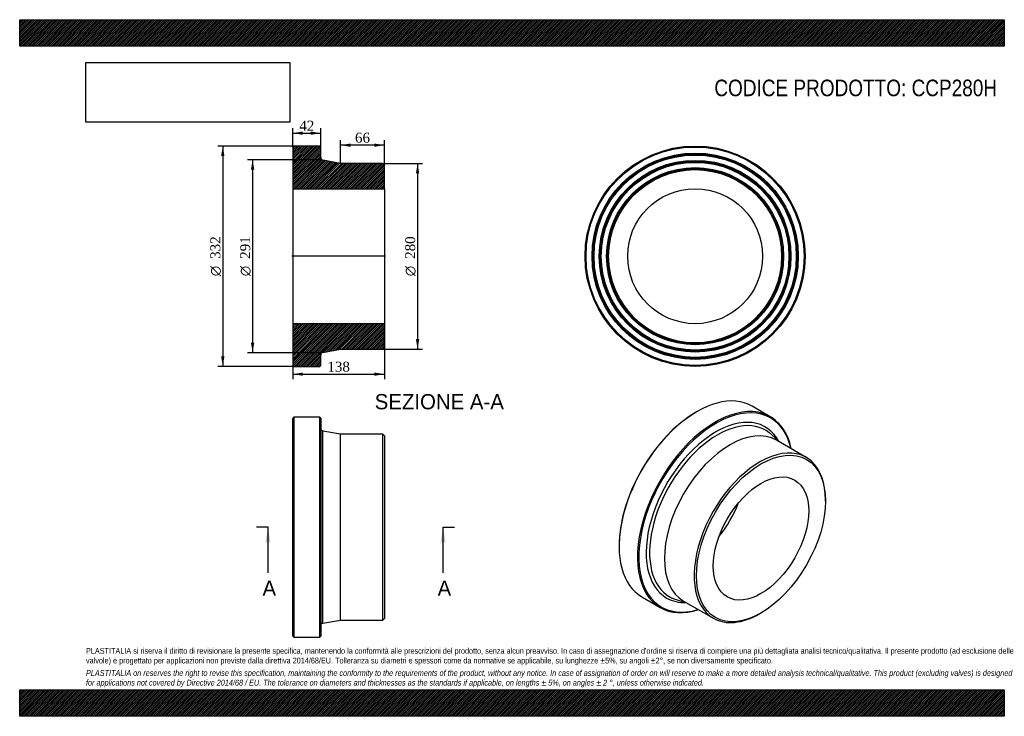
# Model space of a CAD drawing. Header units: millimetres. Extents: x 0 to 1485, y 0 to 1050.
import ezdxf
from ezdxf.enums import TextEntityAlignment as Align
from ezdxf.lldxf.tags import DXFTag

# ---------------------------------------------------------------- set-up
doc = ezdxf.new("R2010")
doc.units = ezdxf.units.MM
doc.header["$LTSCALE"] = 5
for name, color, linetype in [('CCP280H', 7, 'Continuous'), ('Default', 7, 'Continuous'), ('DV4_Default', 7, 'Continuous')]:
    doc.layers.add(name, color=color, linetype=linetype)
doc.styles.add('SEACAD_Solid_Edge_ANSI', font='seans.ttf')
doc.styles.add('SEACAD_Solid_Edge_ANSI1_Symbols', font='semeca1.ttf')
doc.styles.add('SEACAD_Times_New_Roman', font='times.ttf')
tags = doc.linetypes.add('CENTER2', pattern=[28.575, 19.05, -3.175, 3.175, -3.175]).pattern_tags.tags
tags[10:11] = [DXFTag(74, 4), DXFTag(75, 0), DXFTag(340, '0'), DXFTag(46, 0.0), DXFTag(50, 0.0), DXFTag(44, 0.0), DXFTag(45, 0.0)]
tags[8:9] = [DXFTag(74, 4), DXFTag(75, 0), DXFTag(340, '0'), DXFTag(46, 0.0), DXFTag(50, 0.0), DXFTag(44, 0.0), DXFTag(45, 0.0)]
tags[6:7] = [DXFTag(74, 4), DXFTag(75, 0), DXFTag(340, '0'), DXFTag(46, 0.0), DXFTag(50, 0.0), DXFTag(44, 0.0), DXFTag(45, 0.0)]
tags[4:5] = [DXFTag(74, 4), DXFTag(75, 0), DXFTag(340, '0'), DXFTag(46, 0.0), DXFTag(50, 0.0), DXFTag(44, 0.0), DXFTag(45, 0.0)]
doc.dimstyles.new('ANSImm', dxfattribs={"dimtxt": 15, "dimasz": 15, "dimexe": 7.5, "dimexo": 0, "dimgap": 3.75, "dimtad": 1, "dimdsep": 46, "dimtxsty": 'SEACAD_Times_New_Roman', "dimblk1": '_SE_FILLED', "dimblk2": '_SE_FILLED', "dimsah": 1, "dimcen": 7.5, "dimazin": 0, "dimtfac": 0.85, "dimtdec": 3, "dimtofl": 0, "dimtmove": 0, "dimatfit": 3, "dimfxl": 1, "dimarcsym": 0})
picture_1 = doc.add_image_def('image1.jpg', size_in_pixel=(4302, 1260))

# ---------------------------------------------------------------- blocks, each defined once
blk = doc.blocks.new('SE')
at = {"layer": 'CCP280H', "color": 7, "linetype": 'Continuous'}
for p, q in [((413.5, 451.1), (412, 449.6)), ((412, 120.6), (412, 449.6)), ((413.5, 451.1), (413.5, 119.1)), ((452.5, 451.1), (413.5, 451.1)), ((452.5, 119.1), (452.5, 451.1)), ((454, 449.6), (452.5, 451.1)), ((454, 449.6), (454, 120.6)), ((457.3, 140.2), (457.3, 430)), ((484, 425.1), (457.3, 430)), ((484, 145.1), (484, 425.1)), ((547.5, 425.1), (484, 425.1)), ((547.5, 145.1), (547.5, 425.1)), ((550, 422.6), (547.5, 425.1)), ((550, 422.6), (550, 147.6)), ((457.3, 140.2), (484, 145.1)), ((484, 145.1), (547.5, 145.1)), ((547.5, 145.1), (550, 147.6)), ((412, 120.6), (413.5, 119.1)), ((413.5, 119.1), (452.5, 119.1)), ((452.5, 119.1), (454, 120.6))]:
    blk.add_line(p, q, dxfattribs=at)
for centre, start, end in [((458, 434), 180, 259.6111), ((458, 136.3), 100.3889, 180)]:
    blk.add_arc(centre, 4, start, end, dxfattribs=at)
blk = doc.blocks.new('SE1')
at = {"layer": 'CCP280H', "color": 7, "linetype": 'Continuous'}
for p, q in [((1132.1, 451.5), (1104.5, 467.5)), ((1021.5, 459.2), (1020.4, 458.6)), ((1145.9, 413.5), (1133.7, 424.8)), ((1186.2, 390.2), (1141.3, 416.2)), ((1215.2, 324.1), (1215.2, 326.2)), ((904.1, 257.2), (904.1, 255.9)), ((938.5, 179.9), (966.1, 164)), ((990, 176), (1005.9, 171)), ((1001.3, 173.7), (1046.2, 147.8)), ((1116.2, 154.7), (1118, 155.7))]:
    blk.add_line(p, q, dxfattribs=at)
for centre, major_axis, start_param, end_param in [((1021.5, 323.7), (83, 143.8), 0, 3.141593), ((1049.1, 307.8), (-83, -143.8), 2.574327, 6.283185), ((1050.1, 307.2), (82.3, 142.5), 0, 3.694381), ((1020.4, 324.3), (-82.2, -142.5), 3.926991, 5.497787), ((1050.1, 307.2), (-74.4, -128.9), 2.79955, 6.283185), ((1052.4, 305.8), (-72.4, -125.5), 3.060309, 6.283185), ((1050.1, 307.2), (82.3, 142.5), 5.730397, 6.283185), ((1071.3, 294.9), (-70, -121.2), 3.141593, 6.283185), ((1052.4, 305.8), (-72.4, -125.5), -3.271595, -3.222877), ((1116.2, 269), (-70, -121.2), 2.356194, 6.283185), ((1020.4, 324.3), (-50.9, -88.1), 1.285207, 1.856385), ((1050.1, 307.2), (-74.4, -128.9), 0, 0.342042), ((1052.4, 305.8), (-72.4, -125.5), 0, 0.081254), ((1049.1, 307.8), (-83, -143.8), 0, 0.567265), ((1052.4, 305.8), (-72.4, -125.5), 0.081254, 0.130002), ((1116.2, 269), (-70, -121.2), 0, 0.785398)]:
    blk.add_ellipse(centre, major_axis=major_axis, ratio=0.57735, start_param=start_param, end_param=end_param, dxfattribs=at)
for major_axis in [(68.8, 119.1), (-50.9, -88.1)]:
    blk.add_ellipse((1118, 268), major_axis=major_axis, ratio=0.57735, dxfattribs=at)
blk = doc.blocks.new('SE2')
at = {"layer": 'CCP280H', "color": 7, "linetype": 'Continuous'}
for radius in [166, 164.5, 155.5, 154, 152.5, 144.5, 143, 141.5, 133.5, 132, 130.5, 101.7]:
    blk.add_circle((1018.7, 693.5), radius, dxfattribs=at)
blk = doc.blocks.new('SE4')
at = {"color": 7, "linetype": 'Continuous', "style": 'SEACAD_Solid_Edge_ANSI'}
blk.add_text('A', height=23, dxfattribs=at).set_placement((366.2, 204.6), align=Align.TOP_LEFT)
blk = doc.blocks.new('SE5')
at = {"color": 7, "linetype": 'Continuous', "style": 'SEACAD_Solid_Edge_ANSI'}
blk.add_text('A', height=23, dxfattribs=at).set_placement((630.3, 204.6), align=Align.TOP_LEFT)
blk = doc.blocks.new('SEANNOT_GROUP')
at = {"linetype": 'Continuous'}
blk.add_hatch(color=7, dxfattribs=at).paths.add_polyline_path([(378.3, 262.1), (374.5, 285.1), (370.6, 262.1)])
at = {"color": 7, "linetype": 'Continuous'}
blk.add_lwpolyline([(374.5, 216.1), (374.5, 285.1)], dxfattribs=at)
blk = doc.blocks.new('SEANNOT_GROUP1')
at = {"linetype": 'Continuous'}
blk.add_hatch(color=7, dxfattribs=at).paths.add_polyline_path([(642.4, 262.1), (638.6, 285.1), (634.7, 262.1)])
at = {"color": 7, "linetype": 'Continuous'}
blk.add_lwpolyline([(638.6, 216.1), (638.6, 285.1)], dxfattribs=at)
blk = doc.blocks.new('SE3')
at = {"layer": 'Default', "color": 7, "linetype": 'CENTER2'}
for p, q in [((374.5, 285.1), (357.2, 285.1)), ((638.6, 285.1), (655.8, 285.1))]:
    blk.add_line(p, q, dxfattribs=at)
at = {"layer": 'Default', "color": 7, "linetype": 'CENTER2', "const_width": 0.0001}
blk.add_lwpolyline([(374.5, 285.1), (638.6, 285.1)], dxfattribs=at)
at = {"layer": 'Default'}
for name in ['SEANNOT_GROUP', 'SEANNOT_GROUP1', 'SE4', 'SE5']:
    blk.add_blockref(name, (0, 0), dxfattribs=at)
blk = doc.blocks.new('SE6')
at = {"layer": 'CCP280H', "linetype": 'Continuous'}
h = blk.add_hatch(dxfattribs=at)
h.set_pattern_fill('LINE', scale=0.629921, angle=45, style=0)
edge = h.paths.add_edge_path()
edge.add_line((547.5, 833.5), (484, 833.5))
edge.add_line((484, 833.5), (457.3, 838.4))
edge.add_arc((458, 842.4), 4, 180, 259.6111, ccw=False)
edge.add_line((454, 842.4), (454, 858))
edge.add_line((454, 858), (452.5, 859.5))
edge.add_line((452.5, 859.5), (413.5, 859.5))
edge.add_line((413.5, 859.5), (412, 858))
edge.add_line((412, 858), (412, 849))
edge.add_line((412, 849), (413.1, 847.5))
edge.add_line((413.1, 847.5), (412, 846))
edge.add_line((412, 846), (412, 838))
edge.add_line((412, 838), (413.1, 836.5))
edge.add_line((413.1, 836.5), (412, 835))
edge.add_line((412, 835), (412, 827))
edge.add_line((412, 827), (413.1, 825.5))
edge.add_line((413.1, 825.5), (412, 824))
edge.add_line((412, 824), (412, 795.2))
edge.add_line((412, 795.2), (550, 795.2))
edge.add_line((550, 795.2), (550, 831))
edge.add_line((550, 831), (547.5, 833.5))
h = blk.add_hatch(dxfattribs=at)
h.set_pattern_fill('LINE', scale=0.62992, angle=45, style=0)
edge = h.paths.add_edge_path()
edge.add_line((550, 556), (550, 591.8))
edge.add_line((550, 591.8), (412, 591.8))
edge.add_line((412, 591.8), (412, 563))
edge.add_line((412, 563), (413.1, 561.5))
edge.add_line((413.1, 561.5), (412, 560))
edge.add_line((412, 560), (412, 552))
edge.add_line((412, 552), (413.1, 550.5))
edge.add_line((413.1, 550.5), (412, 549))
edge.add_line((412, 549), (412, 541))
edge.add_line((412, 541), (413.1, 539.5))
edge.add_line((413.1, 539.5), (412, 538))
edge.add_line((412, 538), (412, 529))
edge.add_line((412, 529), (413.5, 527.5))
edge.add_line((413.5, 527.5), (452.5, 527.5))
edge.add_line((452.5, 527.5), (454, 529))
edge.add_line((454, 529), (454, 544.7))
edge.add_arc((458, 544.7), 4, 100.3889, 180, ccw=False)
edge.add_line((457.3, 548.6), (484, 553.5))
edge.add_line((484, 553.5), (547.5, 553.5))
edge.add_line((547.5, 553.5), (550, 556))
at = {"layer": 'CCP280H', "color": 7, "linetype": 'Continuous'}
for p, q in [((412, 858), (413.5, 859.5)), ((412, 858), (412, 849)), ((412, 849), (412, 846)), ((412, 849), (413.1, 847.5)), ((413.1, 847.5), (412, 846)), ((452.5, 859.5), (413.5, 859.5)), ((452.5, 859.5), (454, 858)), ((454, 842.4), (454, 858)), ((412, 846), (412, 838)), ((412, 838), (412, 835)), ((412, 838), (413.1, 836.5)), ((413.1, 836.5), (412, 835)), ((412, 835), (412, 827)), ((484, 833.5), (457.3, 838.4)), ((547.5, 833.5), (484, 833.5)), ((547.5, 833.5), (550, 831)), ((412, 827), (412, 824)), ((412, 827), (413.1, 825.5)), ((413.1, 825.5), (412, 824)), ((412, 824), (412, 795.2)), ((550, 795.2), (550, 831)), ((412, 795.2), (412, 591.8)), ((412, 795.2), (550, 795.2)), ((550, 795.2), (550, 591.8)), ((550, 591.8), (412, 591.8)), ((412, 591.8), (412, 563)), ((550, 556), (550, 591.8)), ((412, 563), (412, 560)), ((412, 563), (413.1, 561.5)), ((413.1, 561.5), (412, 560)), ((412, 560), (412, 552)), ((412, 552), (412, 549)), ((412, 552), (413.1, 550.5)), ((413.1, 550.5), (412, 549)), ((457.3, 548.6), (484, 553.5)), ((484, 553.5), (547.5, 553.5)), ((550, 556), (547.5, 553.5)), ((412, 549), (412, 541)), ((412, 541), (412, 538)), ((412, 541), (413.1, 539.5)), ((413.1, 539.5), (412, 538)), ((412, 538), (412, 529)), ((454, 529), (454, 544.7)), ((413.5, 527.5), (412, 529)), ((413.5, 527.5), (452.5, 527.5)), ((454, 529), (452.5, 527.5))]:
    blk.add_line(p, q, dxfattribs=at)
for centre, start, end in [((458, 842.4), 180, 259.6111), ((458, 544.7), 100.3889, 180)]:
    blk.add_arc(centre, 4, start, end, dxfattribs=at)
at = {"layer": 'DV4_Default', "color": 7, "linetype": 'CENTER2'}
for p, q in [((454, 842.4), (454, 839)), ((454, 839), (457.3, 838.4)), ((551.8, 693.5), (410.3, 693.5)), ((457.3, 548.6), (454, 548)), ((454, 544.7), (454, 548))]:
    blk.add_line(p, q, dxfattribs=at)
blk = doc.blocks.new('DMBLK1')
at = {"layer": 'Default', "linetype": 'Continuous'}
for points in [[(427, 881.5), (412, 879), (427, 876.5)], [(439, 881.5), (439, 876.5), (454, 879)]]:
    blk.add_hatch(color=7, dxfattribs=at).paths.add_polyline_path(points)
at = {"layer": 'Default', "color": 7, "linetype": 'Continuous'}
for p, q in [((412, 858), (412, 886.5)), ((412, 879), (454, 879)), ((454, 858), (454, 886.5))]:
    blk.add_line(p, q, dxfattribs=at)
at = {"layer": 'Default', "color": 7, "linetype": 'Continuous', "style": 'SEACAD_Times_New_Roman'}
blk.add_text('42', height=15, dxfattribs=at).set_placement((421.7, 897.7), align=Align.TOP_LEFT)
blk = doc.blocks.new('_SE_FILLED')
at = {"color": 0}
blk.add_line((0, 0), (-1, 0), dxfattribs=at)
blk.add_solid([(0, 0), (-1, -0.1665), (-1, 0.1665), (0, 0)], dxfattribs=at)
blk = doc.blocks.new('GDimGGroup')
at = {"layer": 'Default', "linetype": 'Continuous'}
for points in [[(303.8, 844.5), (308.8, 844.5), (306.3, 859.5)], [(303.8, 542.5), (306.3, 527.5), (308.8, 542.5)]]:
    blk.add_hatch(color=7, dxfattribs=at).paths.add_polyline_path(points)
at = {"layer": 'Default', "color": 7, "linetype": 'Continuous'}
for p, q in [((433, 859.5), (298.8, 859.5)), ((306.3, 859.5), (306.3, 527.5)), ((433, 527.5), (298.8, 527.5))]:
    blk.add_line(p, q, dxfattribs=at)
for s, style, p in [('332', 'SEACAD_Times_New_Roman', (287.6, 689.5)), ('O', 'SEACAD_Solid_Edge_ANSI1_Symbols', (287.6, 663.4))]:
    blk.add_text(s, height=15, rotation=90, dxfattribs=dict(at, style=style)).set_placement(p, align=Align.TOP_LEFT)
blk = doc.blocks.new('GDimGGroup1')
at = {"layer": 'Default', "linetype": 'Continuous'}
for points in [[(348.8, 824), (353.8, 824), (351.3, 839)], [(348.8, 563), (351.3, 548), (353.8, 563)]]:
    blk.add_hatch(color=7, dxfattribs=at).paths.add_polyline_path(points)
at = {"layer": 'Default', "color": 7, "linetype": 'Continuous'}
for p, q in [((454, 839), (343.8, 839)), ((351.3, 839), (351.3, 548)), ((454, 548), (343.8, 548))]:
    blk.add_line(p, q, dxfattribs=at)
for s, style, p in [('291', 'SEACAD_Times_New_Roman', (332.6, 689.5)), ('O', 'SEACAD_Solid_Edge_ANSI1_Symbols', (332.6, 663.4))]:
    blk.add_text(s, height=15, rotation=90, dxfattribs=dict(at, style=style)).set_placement(p, align=Align.TOP_LEFT)
blk = doc.blocks.new('GDimGGroup2')
at = {"layer": 'Default', "linetype": 'Continuous'}
for points in [[(602.6, 818.5), (600.1, 833.5), (597.6, 818.5)], [(602.6, 568.5), (597.6, 568.5), (600.1, 553.5)]]:
    blk.add_hatch(color=7, dxfattribs=at).paths.add_polyline_path(points)
at = {"layer": 'Default', "color": 7, "linetype": 'Continuous'}
for p, q in [((547.5, 833.5), (607.6, 833.5)), ((600.1, 833.5), (600.1, 553.5)), ((547.5, 553.5), (607.6, 553.5))]:
    blk.add_line(p, q, dxfattribs=at)
for s, style, p in [('280', 'SEACAD_Times_New_Roman', (581.4, 689.5)), ('O', 'SEACAD_Solid_Edge_ANSI1_Symbols', (581.4, 663.4))]:
    blk.add_text(s, height=15, rotation=90, dxfattribs=dict(at, style=style)).set_placement(p, align=Align.TOP_LEFT)
blk = doc.blocks.new('DMBLK2')
at = {"layer": 'Default', "linetype": 'Continuous'}
for points in [[(499, 863.4), (484, 860.9), (499, 858.4)], [(535, 863.4), (535, 858.4), (550, 860.9)]]:
    blk.add_hatch(color=7, dxfattribs=at).paths.add_polyline_path(points)
at = {"layer": 'Default', "color": 7, "linetype": 'Continuous'}
for p, q in [((484, 833.5), (484, 868.4)), ((550, 795.2), (550, 868.4)), ((550, 860.9), (484, 860.9))]:
    blk.add_line(p, q, dxfattribs=at)
at = {"layer": 'Default', "color": 7, "linetype": 'Continuous', "style": 'SEACAD_Times_New_Roman'}
blk.add_text('66', height=15, dxfattribs=at).set_placement((505.7, 879.7), align=Align.TOP_LEFT)
blk = doc.blocks.new('DMBLK3')
at = {"layer": 'Default', "linetype": 'Continuous'}
for points in [[(427, 513.2), (427, 518.2), (412, 515.7)], [(535, 513.2), (550, 515.7), (535, 518.2)]]:
    blk.add_hatch(color=7, dxfattribs=at).paths.add_polyline_path(points)
at = {"layer": 'Default', "color": 7, "linetype": 'Continuous'}
for p, q in [((412, 591.8), (412, 508.2)), ((550, 591.8), (550, 508.2)), ((412, 515.7), (550, 515.7))]:
    blk.add_line(p, q, dxfattribs=at)
at = {"layer": 'Default', "color": 7, "linetype": 'Continuous', "style": 'SEACAD_Times_New_Roman'}
blk.add_text('138', height=15, dxfattribs=at).set_placement((464, 534.5), align=Align.TOP_LEFT)

msp = doc.modelspace()

# ---------------------------------------------------------------- hatches: boundary and pattern name
at = {"layer": 'Default', "linetype": 'Continuous'}
h = msp.add_hatch(dxfattribs=at)
h.set_pattern_fill('LINE', scale=0.629921, angle=45, style=0)
h.paths.add_polyline_path([(1485, 1010), (1485, 1050), (0, 1050), (0, 1010)])
for points in [[(1485, 1010), (1485, 1050), (0, 1050), (0, 1010)], [(1485, 0), (1485, 40), (0, 40), (0, 0)]]:
    msp.add_hatch(color=7, dxfattribs=at).paths.add_polyline_path(points)
h = msp.add_hatch(dxfattribs=at)
h.set_pattern_fill('LINE', scale=0.629921, angle=45, style=0)
h.paths.add_polyline_path([(1485, 0), (1485, 40), (0, 40), (0, 0)])

# ---------------------------------------------------------------- linework, layer by layer
at = {"layer": 'Default', "color": 7, "linetype": 'Continuous'}
for p, q in [((0, 1050), (1485, 1050)), ((0, 1010), (0, 1050)), ((1485, 1050), (1485, 1010)), ((1485, 1010), (0, 1010)), ((0, 40), (1485, 40)), ((0, 0), (0, 40)), ((1485, 40), (1485, 0)), ((1485, 0), (0, 0))]:
    msp.add_line(p, q, dxfattribs=at)

# ---------------------------------------------------------------- block references
at = {"layer": 'Default'}
for name in ['GDimGGroup', 'SE6', 'SE2', 'GDimGGroup1', 'GDimGGroup2', 'SE1', 'SE', 'SE3']:
    msp.add_blockref(name, (0, 0), dxfattribs=at)

# ---------------------------------------------------------------- texts
at = {"layer": 'Default', "color": 7, "linetype": 'Continuous', "style": 'SEACAD_Solid_Edge_ANSI'}
msp.add_text('SEZIONE A-A', height=23, dxfattribs=at).set_placement((535.455, 485.732), align=Align.TOP_LEFT)
at = {"layer": 'Default', "attachment_point": 1}
for s, insert, char_height, width in [('{\\fArial Narrow|b0||i0||c0|p34;\\C7;\\H25.;\\W1.;CODICE PRODOTTO: CCP280H}', (1047.639, 959.671), 25, 427.52846), ("{\\fArial Narrow|b0||i0||c0|p34;\\C7;\\H8.75;\\W1.;PLASTITALIA si riserva il diritto di revisionare la presente specifica, mantenendo la conformità alle prescrizioni del prodotto, senza alcun preavviso. In caso di assegnazione d'ordine si riserva di compiere una più dettagliata analisi tecnico/qualitativa. Il presente prodotto (ad esclusione delle \\P}{\\fArial Narrow|b0||i0||c0|p34;\\C7;\\H8.75;\\W1.;valvole) è progettato per applicazioni non previste dalla direttiva 2014/68/EU. Tolleranza su diametri e spessori come da normative se applicabile, su lunghezze ±5%, su angoli ±2°, se non diversamente specificato.\\P}{\\fArial Narrow|b0||i0||c0|p34;\\C7;\\H2.5;\\W1.;   \\P}{\\fArial Narrow|b0||i1||c0|p34;\\C7;\\H8.75;\\W1.;PLASTITALIA on reserves the right to revise this specification, maintaining the conformity to the requirements of the product, without any notice. In case of assignation of order on will reserve to make a more detailed analysis technical/qualitative. This product (excluding valves) is designed \\P}{\\fArial Narrow|b0||i1||c0|p34;\\C7;\\H8.75;\\W1.;for applications not covered by Directive 2014/68 / EU. The tolerance on diameters and thicknesses as the standards if applicable, on lengths ± 5%, on angles ± 2 °, unless otherwise indicated.\\P}", (100, 103.012), 8.75, 1285)]:
    msp.add_mtext(s, dxfattribs=dict(at, insert=insert, char_height=char_height, width=width))

# ---------------------------------------------------------------- dimensions: what is measured, and where the dimension line sits
at = {"layer": 'Default', "color": 7, "linetype": 'Continuous'}
for base, p1, p2, picture, middle in [((412.034, 878.954), (412.034, 858.026), (454.034, 858.026), 'DMBLK1', (433.034, 878.954)), ((412.034, 515.717), (412.034, 591.826), (550.034, 591.826), 'DMBLK3', (481.034, 515.717))]:
    dim = msp.add_linear_dim(base=base, p1=p1, p2=p2, angle=0, text='\\A1;<>', dimstyle='ANSImm', dxfattribs=at)
    dim.commit()
    dim.dimension.update_dxf_attribs({"geometry": picture, "text_midpoint": middle, "dimtype": 161})
dim = msp.add_linear_dim(base=(484.034, 860.916), p1=(550.034, 795.226), p2=(484.034, 833.526), text='\\A1;<>', dimstyle='ANSImm', dxfattribs=at)
dim.commit()
dim.dimension.update_dxf_attribs({"geometry": 'DMBLK2', "text_midpoint": (517.034, 860.916), "dimtype": 160})

# ---------------------------------------------------------------- pictures from other files: only their frames are drawn
image = msp.add_image(picture_1, insert=(100, 895.516), size_in_units=(307.286, 90))
image.dxf.flags = 7

doc.saveas('drawing.dxf')
